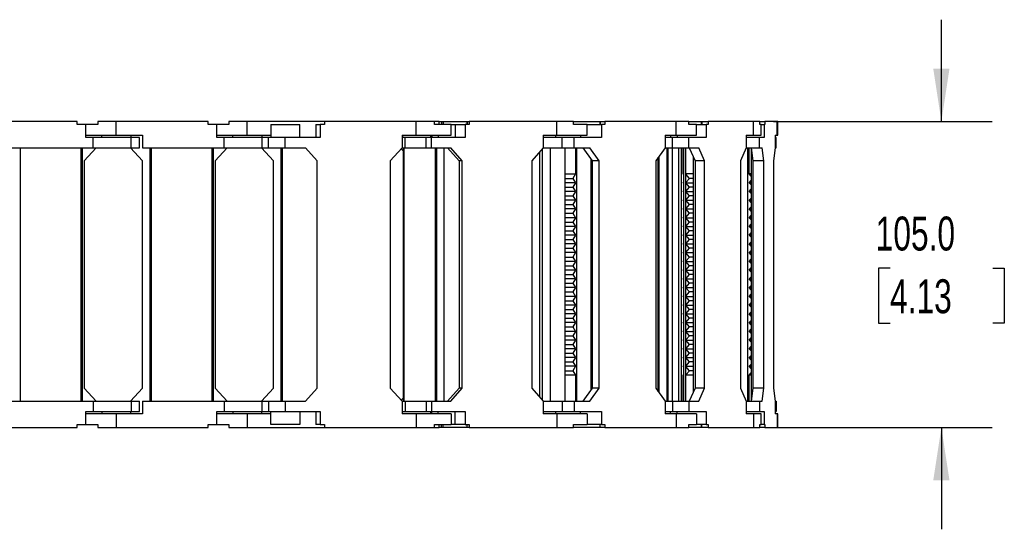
# Model space of a CAD drawing. Header units: millimetres. Extents: x 0 to 1537, y 0 to 1187.
# Tile 4 of 14: x 653 to 991, y 672 to 847. Entities that reach past the tile are written whole.
import ezdxf

# ---------------------------------------------------------------- set-up
doc = ezdxf.new("R2010")
doc.units = ezdxf.units.MM
doc.header["$LTSCALE"] = 5.5
doc.layers.add('DIMENSIONS', color=140, linetype='Continuous', lineweight=25)
doc.styles.add('SLDTEXTSTYLE0', font='TXT', dxfattribs={"width": 0.7})
doc.dimstyles.new('SLDDIMSTYLE1', dxfattribs={"dimtxt": 11.869043, "dimasz": 18.161, "dimexe": 0, "dimexo": 0.0625, "dimgap": 2.967261, "dimtad": 0, "dimtih": 1, "dimtoh": 1, "dimdec": 1, "dimrnd": 1e-09, "dimzin": 4, "dimdsep": 46, "dimtxsty": 'SLDTEXTSTYLE0', "dimsah": 1, "dimcen": 0.09, "dimadec": 0, "dimazin": 1, "dimtfac": 1, "dimtdec": 1, "dimtmove": 0, "dimatfit": 0, "dimfxl": 0, "dimfrac": 2, "dimtolj": 1, "dimtzin": 12, "dimarcsym": 0})

# ---------------------------------------------------------------- blocks, each defined once
blk = doc.blocks.new('_D_4')
at = {"layer": 'DIMENSIONS'}
for p, q in [((969.58, 811.69), (969.58, 846.62)), ((911.96, 811.69), (987.04, 811.69)), ((951.94, 761.41), (947.96, 761.41)), ((947.96, 761.41), (947.96, 742.54)), ((987.21, 761.41), (991.2, 761.41)), ((991.2, 761.41), (991.2, 742.54)), ((947.96, 742.54), (951.94, 742.54)), ((991.2, 742.54), (987.21, 742.54)), ((911.96, 706.69), (987.04, 706.69)), ((969.58, 706.69), (969.58, 671.77))]:
    blk.add_line(p, q, dxfattribs=at)
for points in [[(969.58, 811.69), (972.37, 829.85), (966.78, 829.85)], [(969.58, 706.69), (966.78, 688.53), (972.37, 688.53)]]:
    blk.add_solid(points, dxfattribs=at)
at = {"layer": 'DIMENSIONS', "char_height": 11.642, "attachment_point": 1, "style": 'SLDTEXTSTYLE0'}
for s, insert in [('105.0', (947.01, 779.07)), ('4.13', (951.94, 757.55))]:
    blk.add_mtext(s, dxfattribs=dict(at, insert=insert))

msp = doc.modelspace()

# ---------------------------------------------------------------- linework, layer by layer
for p, q in [((672.64, 811.69), (641.14, 811.69)), ((672.64, 810.69), (672.64, 811.69)), ((675.64, 810.69), (672.64, 810.69)), ((675.64, 806.19), (675.64, 810.69)), ((679.84, 810.69), (675.64, 810.69)), ((675.64, 806.19), (675.64, 810.69)), ((675.64, 810.69), (675.64, 810.69)), ((679.84, 811.69), (679.84, 810.69)), ((686.14, 811.69), (679.84, 811.69)), ((686.14, 806.99), (686.14, 811.69)), ((717.64, 811.69), (686.14, 811.69)), ((717.64, 810.69), (717.64, 811.69)), ((720.64, 810.69), (717.64, 810.69)), ((720.64, 806.19), (720.64, 810.69)), ((720.64, 806.19), (720.64, 810.69)), ((720.64, 810.69), (720.64, 810.69)), ((724.84, 810.69), (720.64, 810.69)), ((724.84, 811.69), (724.84, 810.69)), ((731.14, 811.69), (724.84, 811.69)), ((731.14, 806.99), (731.14, 811.69)), ((757.68, 811.69), (731.14, 811.69)), ((739.18, 810.69), (739.18, 806.19)), ((739.18, 810.69), (749.18, 810.69)), ((749.18, 806.19), (749.18, 810.69)), ((754.67, 810.69), (754.67, 806.19)), ((754.67, 810.69), (756.18, 810.69)), ((757.68, 810.69), (756.18, 810.69)), ((756.18, 810.69), (756.18, 806.19)), ((757.68, 811.69), (757.68, 810.69)), ((789.18, 811.69), (757.68, 811.69)), ((789.18, 806.99), (789.18, 811.69)), ((795.48, 811.69), (789.18, 811.69)), ((795.48, 810.69), (795.48, 811.69)), ((797.08, 811.69), (795.48, 811.69)), ((801.18, 810.69), (795.48, 810.69)), ((797.08, 810.69), (797.08, 811.69)), ((797.08, 811.69), (797.82, 811.69)), ((797.82, 811.69), (797.82, 810.69)), ((797.82, 811.69), (798.44, 811.69)), ((798.44, 811.69), (798.44, 810.69)), ((798.44, 811.69), (806.61, 811.69)), ((801.18, 806.99), (801.18, 810.69)), ((801.18, 810.69), (802.59, 810.69)), ((802.59, 810.69), (802.59, 806.19)), ((802.59, 810.69), (805.94, 810.69)), ((805.94, 810.69), (805.94, 806.19)), ((807.37, 810.69), (805.94, 810.69)), ((806.61, 811.69), (806.61, 810.69)), ((806.61, 811.69), (806.64, 811.69)), ((806.64, 811.69), (806.64, 810.69)), ((806.64, 811.69), (807.37, 811.69)), ((807.37, 811.69), (807.37, 810.69)), ((837.48, 811.69), (807.37, 811.69)), ((837.48, 806.99), (837.48, 811.69)), ((843.22, 811.69), (837.48, 811.69)), ((843.22, 811.69), (852.27, 811.69)), ((843.22, 810.69), (843.22, 811.69)), ((847.84, 810.69), (843.22, 810.69)), ((847.84, 810.69), (852.78, 810.69)), ((847.84, 806.99), (847.84, 810.69)), ((852.27, 811.69), (852.27, 810.69)), ((852.27, 811.69), (852.38, 811.69)), ((852.38, 811.69), (852.38, 810.69)), ((852.38, 811.69), (853.95, 811.69)), ((852.78, 810.69), (852.78, 806.19)), ((853.95, 810.69), (852.78, 810.69)), ((853.95, 811.69), (853.95, 810.69)), ((878.49, 811.69), (853.95, 811.69)), ((878.49, 806.99), (878.49, 811.69)), ((882.79, 811.69), (878.49, 811.69)), ((882.79, 811.69), (887.05, 811.69)), ((882.79, 810.69), (882.79, 811.69)), ((885.48, 810.69), (882.79, 810.69)), ((885.48, 810.69), (888.74, 810.69)), ((885.48, 806.99), (885.48, 810.69)), ((887.05, 811.69), (887.05, 810.69)), ((887.05, 811.69), (887.3, 811.69)), ((887.3, 811.69), (887.3, 810.69)), ((887.3, 811.69), (889.48, 811.69)), ((888.74, 810.69), (888.74, 806.19)), ((889.48, 810.69), (888.74, 810.69)), ((889.48, 811.69), (889.48, 810.69)), ((904.98, 811.69), (889.48, 811.69)), ((904.98, 806.99), (904.98, 811.69)), ((907.23, 811.69), (904.98, 811.69)), ((907.23, 811.69), (908.93, 811.69)), ((907.23, 810.69), (907.23, 811.69)), ((907.69, 810.69), (907.23, 810.69)), ((907.69, 806.99), (907.69, 810.69)), ((907.69, 810.69), (908.72, 810.69)), ((908.72, 810.69), (908.72, 806.19)), ((908.93, 810.69), (908.72, 810.69)), ((908.93, 811.69), (908.93, 810.69)), ((913.18, 811.69), (908.93, 811.69)), ((913.18, 806.99), (913.18, 811.69)), ((913.37, 811.69), (913.18, 811.69)), ((913.37, 806.99), (913.37, 811.69)), ((675.64, 806.99), (686.14, 806.99)), ((678.14, 806.19), (675.64, 806.19)), ((678.14, 802.69), (678.14, 806.19)), ((691.24, 806.19), (678.14, 806.19)), ((681.14, 806.19), (681.14, 806.99)), ((686.14, 806.99), (695.14, 806.99)), ((691.14, 806.99), (691.14, 806.19)), ((691.24, 802.69), (691.24, 806.19)), ((694.14, 806.19), (691.24, 806.19)), ((694.14, 802.69), (694.14, 806.19)), ((695.14, 806.99), (695.14, 802.69)), ((720.64, 806.99), (731.14, 806.99)), ((723.14, 806.19), (720.64, 806.19)), ((723.14, 802.69), (723.14, 806.19)), ((736.18, 806.19), (723.14, 806.19)), ((726.14, 806.19), (726.14, 806.99)), ((731.14, 806.99), (739.18, 806.99)), ((736.14, 806.99), (736.14, 806.19)), ((736.18, 806.19), (736.18, 802.69)), ((738.43, 806.19), (736.18, 806.19)), ((738.43, 802.69), (738.43, 806.19)), ((744.18, 806.19), (738.43, 806.19)), ((744.18, 802.69), (744.18, 806.19)), ((756.18, 806.19), (744.18, 806.19)), ((784.28, 806.99), (784.28, 802.69)), ((784.28, 806.99), (789.18, 806.99)), ((784.4, 806.99), (784.4, 806.19)), ((785.32, 806.19), (784.4, 806.19)), ((785.32, 802.69), (785.32, 806.19)), ((792.56, 806.19), (785.32, 806.19)), ((789.18, 806.99), (801.18, 806.99)), ((792.56, 802.69), (792.56, 806.19)), ((794.47, 806.19), (792.56, 806.19)), ((794.18, 806.19), (794.18, 806.99)), ((794.21, 806.19), (794.21, 806.99)), ((794.47, 802.69), (794.47, 806.19)), ((805.94, 806.19), (794.47, 806.19)), ((794.51, 806.99), (794.51, 806.19)), ((796.7, 806.99), (796.7, 806.19)), ((832.8, 806.99), (832.8, 802.69)), ((832.8, 806.99), (837.48, 806.99)), ((839.35, 806.19), (832.8, 806.19)), ((837.14, 806.19), (837.14, 806.99)), ((837.48, 806.99), (847.84, 806.99)), ((839.35, 802.69), (839.35, 806.19)), ((843.43, 806.19), (839.35, 806.19)), ((843.43, 802.69), (843.43, 806.19)), ((852.78, 806.19), (843.43, 806.19)), ((845.63, 806.99), (845.63, 806.19)), ((874.67, 806.99), (874.67, 802.69)), ((874.67, 806.99), (878.49, 806.99)), ((877.18, 806.19), (874.67, 806.19)), ((876.55, 806.99), (876.55, 806.19)), ((877.18, 802.69), (877.18, 806.19)), ((882.84, 806.19), (877.18, 806.19)), ((878.49, 806.99), (885.48, 806.99)), ((878.82, 806.99), (878.82, 806.19)), ((882.84, 802.69), (882.84, 806.19)), ((888.74, 806.19), (882.84, 806.19)), ((902.56, 806.99), (902.56, 802.69)), ((902.56, 806.99), (904.98, 806.99)), ((907.1, 806.19), (902.56, 806.19)), ((904.98, 806.99), (907.69, 806.99)), ((907.1, 802.69), (907.1, 806.19)), ((908.72, 806.19), (907.1, 806.19)), ((912.52, 806.99), (912.52, 802.69)), ((912.52, 806.99), (913.18, 806.99)), ((912.78, 806.19), (912.52, 806.19)), ((912.78, 802.69), (912.78, 806.19)), ((913.18, 806.99), (913.37, 806.99)), ((650.14, 802.69), (678.14, 802.69)), ((653.24, 715.69), (653.24, 802.69)), ((674.04, 715.69), (674.04, 802.69)), ((674.54, 715.69), (674.54, 802.69)), ((679.24, 802.69), (675.14, 798.19)), ((678.14, 802.69), (691.24, 802.69)), ((695.14, 798.19), (691.04, 802.69)), ((691.24, 802.69), (694.14, 802.69)), ((695.14, 802.69), (723.14, 802.69)), ((697.74, 715.69), (697.74, 802.69)), ((698.24, 715.69), (698.24, 802.69)), ((719.04, 715.69), (719.04, 802.69)), ((719.54, 715.69), (719.54, 802.69)), ((724.24, 802.69), (720.14, 798.19)), ((723.14, 802.69), (736.18, 802.69)), ((740.14, 798.19), (736.04, 802.69)), ((736.18, 802.69), (738.43, 802.69)), ((738.43, 802.69), (744.18, 802.69)), ((742.74, 715.69), (742.74, 802.69)), ((743.24, 715.69), (743.24, 802.69)), ((744.18, 802.69), (751.08, 802.69)), ((755.18, 798.19), (751.08, 802.69)), ((784.28, 802.69), (780.18, 798.19)), ((784.63, 801.58), (783.95, 802.34)), ((784.28, 802.69), (785.32, 802.69)), ((784.63, 802.69), (784.63, 715.69)), ((785.04, 715.69), (785.04, 802.69)), ((785.32, 802.69), (792.56, 802.69)), ((792.56, 802.69), (794.47, 802.69)), ((794.47, 802.69), (801.06, 802.69)), ((795.74, 802.69), (795.74, 715.69)), ((795.76, 715.69), (795.76, 802.69)), ((796.21, 715.69), (796.21, 802.69)), ((798.71, 715.69), (798.71, 802.69)), ((799.95, 802.69), (803.87, 798.19)), ((804.98, 798.19), (801.06, 802.69)), ((832.8, 802.69), (828.88, 798.19)), ((832.53, 715.99), (832.53, 802.39)), ((832.8, 802.69), (839.35, 802.69)), ((835.35, 715.69), (835.35, 802.69)), ((839.35, 802.69), (843.43, 802.69)), ((840.33, 715.69), (840.33, 802.69)), ((843.43, 802.69), (848.8, 802.69)), ((843.91, 802.69), (843.91, 793.69)), ((844.23, 802.69), (844.23, 715.69)), ((846.42, 802.69), (849.62, 798.19)), ((852, 798.19), (848.8, 802.69)), ((874.67, 802.69), (871.48, 798.19)), ((874.67, 802.69), (877.18, 802.69)), ((875.24, 802.69), (875.24, 715.69)), ((875.67, 715.69), (875.67, 802.69)), ((877.16, 715.69), (877.16, 802.69)), ((877.18, 802.69), (882.84, 802.69)), ((879.41, 715.69), (879.41, 802.69)), ((880.28, 715.69), (880.28, 802.69)), ((880.45, 802.69), (880.45, 793.69)), ((880.95, 802.69), (880.95, 715.69)), ((881.81, 715.69), (881.81, 802.69)), ((881.83, 715.69), (881.83, 802.69)), ((882.84, 802.69), (886.23, 802.69)), ((882.92, 802.69), (884.94, 798.19)), ((888.25, 798.19), (886.23, 802.69)), ((902.56, 802.69), (900.55, 798.19)), ((902.56, 802.69), (907.1, 802.69)), ((903.07, 715.69), (903.07, 802.69)), ((903.55, 793.69), (903.55, 802.69)), ((904.27, 802.69), (904.82, 798.19)), ((904.27, 802.67), (904.27, 715.72)), ((907.1, 802.69), (908.03, 802.69)), ((908.59, 798.19), (908.03, 802.69)), ((912.52, 802.69), (911.96, 798.19)), ((912.52, 802.69), (912.78, 802.69)), ((831.48, 801.19), (831.48, 717.2)), ((831.59, 717.07), (831.59, 801.31)), ((849.21, 719.63), (849.21, 798.76)), ((872.34, 718.98), (872.34, 799.41)), ((872.6, 718.61), (872.6, 799.77)), ((884.32, 799.57), (884.32, 718.82)), ((675.14, 798.19), (675.14, 720.19)), ((695.14, 720.19), (695.14, 798.19)), ((720.14, 798.19), (720.14, 720.19)), ((740.14, 720.19), (740.14, 798.19)), ((755.18, 720.19), (755.18, 798.19)), ((780.18, 798.19), (780.18, 720.19)), ((804.98, 798.19), (803.87, 798.19)), ((803.87, 798.19), (803.87, 720.19)), ((804.98, 720.19), (804.98, 798.19)), ((828.88, 798.19), (828.88, 720.19)), ((852, 798.19), (849.62, 798.19)), ((849.62, 798.19), (849.62, 720.19)), ((852, 720.19), (852, 798.19)), ((871.48, 798.19), (871.48, 720.19)), ((888.25, 798.19), (884.94, 798.19)), ((884.94, 798.19), (884.94, 720.19)), ((888.25, 720.19), (888.25, 798.19)), ((900.55, 798.19), (900.55, 720.19)), ((908.59, 798.19), (904.82, 798.19)), ((904.82, 798.19), (904.82, 720.19)), ((908.59, 720.19), (908.59, 798.19)), ((911.96, 798.19), (911.96, 720.19)), ((840.33, 793.69), (843.91, 793.69)), ((840.33, 792.19), (842.97, 792.19)), ((843.91, 793.69), (842.97, 792.19)), ((842.97, 792.19), (843.91, 790.69)), ((880.28, 793.69), (880.45, 793.69)), ((880.45, 793.69), (880.28, 793.51)), ((884.32, 793.69), (881.83, 793.69)), ((883.03, 792.19), (881.83, 793.67)), ((881.83, 790.72), (883.03, 792.19)), ((884.32, 792.19), (883.03, 792.19)), ((904.27, 793.69), (903.55, 793.69)), ((904.27, 792.95), (903.55, 793.69)), ((843.91, 790.69), (840.33, 790.69)), ((840.33, 789.19), (842.97, 789.19)), ((843.91, 790.69), (842.97, 789.19)), ((842.97, 789.19), (843.91, 787.69)), ((880.28, 790.87), (880.45, 790.69)), ((880.45, 790.69), (880.28, 790.69)), ((880.45, 790.69), (880.28, 790.51)), ((881.83, 790.69), (884.32, 790.69)), ((883.03, 789.19), (881.83, 790.67)), ((881.83, 787.72), (883.03, 789.19)), ((884.32, 789.19), (883.03, 789.19)), ((903.55, 790.69), (904.27, 791.44)), ((903.55, 790.69), (904.27, 790.69)), ((904.27, 789.95), (903.55, 790.69)), ((903.55, 787.69), (904.27, 788.44)), ((843.91, 787.69), (840.33, 787.69)), ((840.33, 786.19), (842.97, 786.19)), ((843.91, 787.69), (842.97, 786.19)), ((842.97, 786.19), (843.91, 784.69)), ((880.28, 787.87), (880.45, 787.69)), ((880.45, 787.69), (880.28, 787.69)), ((880.45, 787.69), (880.28, 787.51)), ((880.28, 784.87), (880.45, 784.69)), ((881.83, 787.69), (884.32, 787.69)), ((883.03, 786.19), (881.83, 787.67)), ((881.83, 784.72), (883.03, 786.19)), ((884.32, 786.19), (883.03, 786.19)), ((903.55, 787.69), (904.27, 787.69)), ((904.27, 786.95), (903.55, 787.69)), ((903.55, 784.69), (904.27, 785.44)), ((843.91, 784.69), (840.33, 784.69)), ((840.33, 783.19), (842.97, 783.19)), ((843.91, 781.69), (840.33, 781.69)), ((843.91, 784.69), (842.97, 783.19)), ((842.97, 783.19), (843.91, 781.69)), ((843.91, 781.69), (842.97, 780.19)), ((880.45, 784.69), (880.28, 784.69)), ((880.45, 784.69), (880.28, 784.51)), ((880.28, 781.87), (880.45, 781.69)), ((880.45, 781.69), (880.28, 781.69)), ((880.45, 781.69), (880.28, 781.51)), ((881.83, 784.69), (884.32, 784.69)), ((883.03, 783.19), (881.83, 784.67)), ((881.83, 781.72), (883.03, 783.19)), ((881.83, 781.69), (884.32, 781.69)), ((883.03, 780.19), (881.83, 781.67)), ((884.32, 783.19), (883.03, 783.19)), ((903.55, 784.69), (904.27, 784.69)), ((904.27, 783.95), (903.55, 784.69)), ((903.55, 781.69), (904.27, 782.44)), ((903.55, 781.69), (904.27, 781.69)), ((904.27, 780.95), (903.55, 781.69)), ((840.33, 780.19), (842.97, 780.19)), ((843.91, 778.69), (840.33, 778.69)), ((842.97, 780.19), (843.91, 778.69)), ((843.91, 778.69), (842.97, 777.19)), ((880.28, 778.87), (880.45, 778.69)), ((880.45, 778.69), (880.28, 778.69)), ((880.45, 778.69), (880.28, 778.51)), ((881.83, 778.72), (883.03, 780.19)), ((881.83, 778.69), (884.32, 778.69)), ((883.03, 777.19), (881.83, 778.67)), ((884.32, 780.19), (883.03, 780.19)), ((903.55, 778.69), (904.27, 779.44)), ((903.55, 778.69), (904.27, 778.69)), ((904.27, 777.95), (903.55, 778.69)), ((840.33, 777.19), (842.97, 777.19)), ((843.91, 775.69), (840.33, 775.69)), ((842.97, 777.19), (843.91, 775.69)), ((843.91, 775.69), (842.97, 774.19)), ((880.28, 775.87), (880.45, 775.69)), ((880.45, 775.69), (880.28, 775.69)), ((880.45, 775.69), (880.28, 775.51)), ((881.83, 775.72), (883.03, 777.19)), ((881.83, 775.69), (884.32, 775.69)), ((883.03, 774.19), (881.83, 775.67)), ((884.32, 777.19), (883.03, 777.19)), ((903.55, 775.69), (904.27, 776.44)), ((903.55, 775.69), (904.27, 775.69)), ((904.27, 774.95), (903.55, 775.69)), ((840.33, 774.19), (842.97, 774.19)), ((843.91, 772.69), (840.33, 772.69)), ((842.97, 774.19), (843.91, 772.69)), ((843.91, 772.69), (842.97, 771.19)), ((880.28, 772.87), (880.45, 772.69)), ((880.45, 772.69), (880.28, 772.69)), ((880.45, 772.69), (880.28, 772.51)), ((881.83, 772.72), (883.03, 774.19)), ((881.83, 772.69), (884.32, 772.69)), ((883.03, 771.19), (881.83, 772.67)), ((884.32, 774.19), (883.03, 774.19)), ((903.55, 772.69), (904.27, 773.44)), ((903.55, 772.69), (904.27, 772.69)), ((904.27, 771.95), (903.55, 772.69)), ((840.33, 771.19), (842.97, 771.19)), ((843.91, 769.69), (840.33, 769.69)), ((840.33, 768.19), (842.97, 768.19)), ((842.97, 771.19), (843.91, 769.69)), ((843.91, 769.69), (842.97, 768.19)), ((842.97, 768.19), (843.91, 766.69)), ((880.28, 769.87), (880.45, 769.69)), ((880.45, 769.69), (880.28, 769.69)), ((880.45, 769.69), (880.28, 769.51)), ((881.83, 769.72), (883.03, 771.19)), ((881.83, 769.69), (884.32, 769.69)), ((883.03, 768.19), (881.83, 769.67)), ((881.83, 766.72), (883.03, 768.19)), ((884.32, 771.19), (883.03, 771.19)), ((884.32, 768.19), (883.03, 768.19)), ((903.55, 769.69), (904.27, 770.44)), ((903.55, 769.69), (904.27, 769.69)), ((904.27, 768.95), (903.55, 769.69)), ((843.91, 766.69), (840.33, 766.69)), ((840.33, 765.19), (842.97, 765.19)), ((843.91, 766.69), (842.97, 765.19)), ((842.97, 765.19), (843.91, 763.69)), ((880.28, 766.87), (880.45, 766.69)), ((880.45, 766.69), (880.28, 766.69)), ((880.45, 766.69), (880.28, 766.51)), ((881.83, 766.69), (884.32, 766.69)), ((883.03, 765.19), (881.83, 766.67)), ((881.83, 763.72), (883.03, 765.19)), ((884.32, 765.19), (883.03, 765.19)), ((903.55, 766.69), (904.27, 767.44)), ((903.55, 766.69), (904.27, 766.69)), ((904.27, 765.95), (903.55, 766.69)), ((843.91, 763.69), (840.33, 763.69)), ((840.33, 762.19), (842.97, 762.19)), ((843.91, 763.69), (842.97, 762.19)), ((842.97, 762.19), (843.91, 760.69)), ((880.28, 763.87), (880.45, 763.69)), ((880.45, 763.69), (880.28, 763.69)), ((880.45, 763.69), (880.28, 763.51)), ((881.83, 763.69), (884.32, 763.69)), ((883.03, 762.19), (881.83, 763.67)), ((881.83, 760.72), (883.03, 762.19)), ((884.32, 762.19), (883.03, 762.19)), ((903.55, 763.69), (904.27, 764.44)), ((903.55, 763.69), (904.27, 763.69)), ((904.27, 762.95), (903.55, 763.69)), ((903.55, 760.69), (904.27, 761.44)), ((843.91, 760.69), (840.33, 760.69)), ((840.33, 759.19), (842.97, 759.19)), ((843.91, 760.69), (842.97, 759.19)), ((842.97, 759.19), (843.91, 757.69)), ((880.28, 760.87), (880.45, 760.69)), ((880.45, 760.69), (880.28, 760.69)), ((880.45, 760.69), (880.28, 760.51)), ((880.28, 757.87), (880.45, 757.69)), ((881.83, 760.69), (884.32, 760.69)), ((883.03, 759.19), (881.83, 760.67)), ((881.83, 757.72), (883.03, 759.19)), ((884.32, 759.19), (883.03, 759.19)), ((903.55, 760.69), (904.27, 760.69)), ((904.27, 759.95), (903.55, 760.69)), ((903.55, 757.69), (904.27, 758.44)), ((843.91, 757.69), (840.33, 757.69)), ((840.33, 756.19), (842.97, 756.19)), ((843.91, 754.69), (840.33, 754.69)), ((843.91, 757.69), (842.97, 756.19)), ((842.97, 756.19), (843.91, 754.69)), ((843.91, 754.69), (842.97, 753.19)), ((880.45, 757.69), (880.28, 757.69)), ((880.45, 757.69), (880.28, 757.51)), ((880.28, 754.87), (880.45, 754.69)), ((880.45, 754.69), (880.28, 754.69)), ((880.45, 754.69), (880.28, 754.51)), ((881.83, 757.69), (884.32, 757.69)), ((883.03, 756.19), (881.83, 757.67)), ((881.83, 754.72), (883.03, 756.19)), ((881.83, 754.69), (884.32, 754.69)), ((883.03, 753.19), (881.83, 754.67)), ((884.32, 756.19), (883.03, 756.19)), ((903.55, 757.69), (904.27, 757.69)), ((904.27, 756.95), (903.55, 757.69)), ((903.55, 754.69), (904.27, 755.44)), ((903.55, 754.69), (904.27, 754.69)), ((904.27, 753.95), (903.55, 754.69)), ((840.33, 753.19), (842.97, 753.19)), ((843.91, 751.69), (840.33, 751.69)), ((842.97, 753.19), (843.91, 751.69)), ((843.91, 751.69), (842.97, 750.19)), ((880.28, 751.87), (880.45, 751.69)), ((880.45, 751.69), (880.28, 751.69)), ((880.45, 751.69), (880.28, 751.51)), ((881.83, 751.72), (883.03, 753.19)), ((881.83, 751.69), (884.32, 751.69)), ((883.03, 750.19), (881.83, 751.67)), ((884.32, 753.19), (883.03, 753.19)), ((903.55, 751.69), (904.27, 752.44)), ((903.55, 751.69), (904.27, 751.69)), ((904.27, 750.95), (903.55, 751.69)), ((840.33, 750.19), (842.97, 750.19)), ((843.91, 748.69), (840.33, 748.69)), ((842.97, 750.19), (843.91, 748.69)), ((843.91, 748.69), (842.97, 747.19)), ((880.28, 748.87), (880.45, 748.69)), ((880.45, 748.69), (880.28, 748.69)), ((880.45, 748.69), (880.28, 748.51)), ((881.83, 748.72), (883.03, 750.19)), ((881.83, 748.69), (884.32, 748.69)), ((883.03, 747.19), (881.83, 748.67)), ((884.32, 750.19), (883.03, 750.19)), ((903.55, 748.69), (904.27, 749.44)), ((903.55, 748.69), (904.27, 748.69)), ((904.27, 747.95), (903.55, 748.69)), ((840.33, 747.19), (842.97, 747.19)), ((843.91, 745.69), (840.33, 745.69)), ((840.33, 744.19), (842.97, 744.19)), ((842.97, 747.19), (843.91, 745.69)), ((843.91, 745.69), (842.97, 744.19)), ((842.97, 744.19), (843.91, 742.69)), ((880.28, 745.87), (880.45, 745.69)), ((880.45, 745.69), (880.28, 745.69)), ((880.45, 745.69), (880.28, 745.51)), ((881.83, 745.72), (883.03, 747.19)), ((881.83, 745.69), (884.32, 745.69)), ((883.03, 744.19), (881.83, 745.67)), ((881.83, 742.72), (883.03, 744.19)), ((884.32, 747.19), (883.03, 747.19)), ((884.32, 744.19), (883.03, 744.19)), ((903.55, 745.69), (904.27, 746.44)), ((903.55, 745.69), (904.27, 745.69)), ((904.27, 744.95), (903.55, 745.69)), ((843.91, 742.69), (840.33, 742.69)), ((840.33, 741.19), (842.97, 741.19)), ((843.91, 742.69), (842.97, 741.19)), ((842.97, 741.19), (843.91, 739.69)), ((880.28, 742.87), (880.45, 742.69)), ((880.45, 742.69), (880.28, 742.69)), ((880.45, 742.69), (880.28, 742.51)), ((881.83, 742.69), (884.32, 742.69)), ((883.03, 741.19), (881.83, 742.67)), ((881.83, 739.72), (883.03, 741.19)), ((884.32, 741.19), (883.03, 741.19)), ((903.55, 742.69), (904.27, 743.44)), ((903.55, 742.69), (904.27, 742.69)), ((904.27, 741.95), (903.55, 742.69)), ((843.91, 739.69), (840.33, 739.69)), ((840.33, 738.19), (842.97, 738.19)), ((843.91, 739.69), (842.97, 738.19)), ((842.97, 738.19), (843.91, 736.69)), ((880.28, 739.87), (880.45, 739.69)), ((880.45, 739.69), (880.28, 739.69)), ((880.45, 739.69), (880.28, 739.51)), ((881.83, 739.69), (884.32, 739.69)), ((883.03, 738.19), (881.83, 739.67)), ((881.83, 736.72), (883.03, 738.19)), ((884.32, 738.19), (883.03, 738.19)), ((903.55, 739.69), (904.27, 740.44)), ((903.55, 739.69), (904.27, 739.69)), ((904.27, 738.95), (903.55, 739.69)), ((903.55, 736.69), (904.27, 737.44)), ((843.91, 736.69), (840.33, 736.69)), ((840.33, 735.19), (842.97, 735.19)), ((843.91, 736.69), (842.97, 735.19)), ((842.97, 735.19), (843.91, 733.69)), ((880.28, 736.87), (880.45, 736.69)), ((880.45, 736.69), (880.28, 736.69)), ((880.45, 736.69), (880.28, 736.51)), ((881.83, 736.69), (884.32, 736.69)), ((883.03, 735.19), (881.83, 736.67)), ((881.83, 733.72), (883.03, 735.19)), ((884.32, 735.19), (883.03, 735.19)), ((903.55, 736.69), (904.27, 736.69)), ((904.27, 735.95), (903.55, 736.69)), ((903.55, 733.69), (904.27, 734.44)), ((843.91, 733.69), (840.33, 733.69)), ((840.33, 732.19), (842.97, 732.19)), ((843.91, 730.69), (840.33, 730.69)), ((843.91, 733.69), (842.97, 732.19)), ((842.97, 732.19), (843.91, 730.69)), ((843.91, 730.69), (842.97, 729.19)), ((880.28, 733.87), (880.45, 733.69)), ((880.45, 733.69), (880.28, 733.69)), ((880.45, 733.69), (880.28, 733.51)), ((880.28, 730.87), (880.45, 730.69)), ((880.45, 730.69), (880.28, 730.69)), ((880.45, 730.69), (880.28, 730.51)), ((881.83, 733.69), (884.32, 733.69)), ((883.03, 732.19), (881.83, 733.67)), ((881.83, 730.72), (883.03, 732.19)), ((881.83, 730.69), (884.32, 730.69)), ((883.03, 729.19), (881.83, 730.67)), ((884.32, 732.19), (883.03, 732.19)), ((903.55, 733.69), (904.27, 733.69)), ((904.27, 732.95), (903.55, 733.69)), ((903.55, 730.69), (904.27, 731.44)), ((903.55, 730.69), (904.27, 730.69)), ((904.27, 729.95), (903.55, 730.69)), ((840.33, 729.19), (842.97, 729.19)), ((843.91, 727.69), (840.33, 727.69)), ((842.97, 729.19), (843.91, 727.69)), ((843.91, 727.69), (842.97, 726.19)), ((880.28, 727.87), (880.45, 727.69)), ((880.45, 727.69), (880.28, 727.69)), ((880.45, 727.69), (880.28, 727.51)), ((881.83, 727.72), (883.03, 729.19)), ((881.83, 727.69), (884.32, 727.69)), ((883.03, 726.19), (881.83, 727.67)), ((884.32, 729.19), (883.03, 729.19)), ((903.55, 727.69), (904.27, 728.44)), ((903.55, 727.69), (904.27, 727.69)), ((904.27, 726.95), (903.55, 727.69)), ((840.33, 726.19), (842.97, 726.19)), ((843.91, 724.69), (840.33, 724.69)), ((842.97, 726.19), (843.91, 724.69)), ((843.91, 724.69), (843.91, 715.69)), ((880.28, 724.87), (880.45, 724.69)), ((880.45, 724.69), (880.28, 724.69)), ((880.45, 724.69), (880.45, 715.69)), ((881.83, 724.72), (883.03, 726.19)), ((884.32, 724.69), (881.83, 724.69)), ((884.32, 726.19), (883.03, 726.19)), ((903.55, 724.69), (904.27, 725.44)), ((904.27, 724.69), (903.55, 724.69)), ((903.55, 715.69), (903.55, 724.69)), ((675.14, 720.19), (679.24, 715.69)), ((691.04, 715.69), (695.14, 720.19)), ((720.14, 720.19), (724.24, 715.69)), ((736.04, 715.69), (740.14, 720.19)), ((751.08, 715.69), (755.18, 720.19)), ((780.18, 720.19), (784.28, 715.69)), ((803.87, 720.19), (799.95, 715.69)), ((801.06, 715.69), (804.98, 720.19)), ((804.98, 720.19), (803.87, 720.19)), ((828.88, 720.19), (832.8, 715.69)), ((849.62, 720.19), (846.42, 715.69)), ((848.8, 715.69), (852, 720.19)), ((852, 720.19), (849.62, 720.19)), ((871.48, 720.19), (874.67, 715.69)), ((884.94, 720.19), (882.92, 715.69)), ((888.25, 720.19), (884.94, 720.19)), ((886.23, 715.69), (888.25, 720.19)), ((900.55, 720.19), (902.56, 715.69)), ((904.82, 720.19), (904.27, 715.69)), ((908.59, 720.19), (904.82, 720.19)), ((908.03, 715.69), (908.59, 720.19)), ((911.96, 720.19), (912.52, 715.69)), ((650.14, 715.69), (678.14, 715.69)), ((678.14, 715.69), (678.14, 712.19)), ((678.14, 715.69), (691.24, 715.69)), ((691.24, 715.69), (691.24, 712.19)), ((691.24, 715.69), (694.14, 715.69)), ((694.14, 712.19), (694.14, 715.69)), ((695.14, 715.69), (695.14, 711.39)), ((695.14, 715.69), (723.14, 715.69)), ((723.14, 715.69), (723.14, 712.19)), ((723.14, 715.69), (736.18, 715.69)), ((736.18, 715.69), (736.18, 712.19)), ((736.18, 715.69), (738.43, 715.69)), ((738.43, 715.69), (738.43, 712.19)), ((738.43, 715.69), (744.18, 715.69)), ((744.18, 715.69), (744.18, 712.19)), ((744.18, 715.69), (751.08, 715.69)), ((783.95, 716.05), (784.63, 716.8)), ((784.28, 715.69), (784.28, 711.39)), ((784.28, 715.69), (785.32, 715.69)), ((785.32, 715.69), (785.32, 712.19)), ((785.32, 715.69), (792.56, 715.69)), ((792.56, 715.69), (792.56, 712.19)), ((792.56, 715.69), (794.47, 715.69)), ((794.47, 715.69), (794.47, 712.19)), ((794.47, 715.69), (801.06, 715.69)), ((832.8, 715.69), (839.35, 715.69)), ((832.8, 715.69), (832.8, 711.39)), ((839.35, 715.69), (839.35, 712.19)), ((839.35, 715.69), (843.43, 715.69)), ((843.43, 715.69), (843.43, 712.19)), ((843.43, 715.69), (848.8, 715.69)), ((874.67, 715.69), (877.18, 715.69)), ((874.67, 715.69), (874.67, 711.39)), ((877.18, 715.69), (877.18, 712.19)), ((877.18, 715.69), (882.84, 715.69)), ((882.84, 715.69), (882.84, 712.19)), ((882.84, 715.69), (886.23, 715.69)), ((902.56, 715.69), (907.1, 715.69)), ((902.56, 715.69), (902.56, 711.39)), ((907.1, 715.69), (907.1, 712.19)), ((907.1, 715.69), (908.03, 715.69)), ((912.52, 715.69), (912.78, 715.69)), ((912.52, 715.69), (912.52, 711.39)), ((912.78, 715.69), (912.78, 712.19)), ((675.64, 707.69), (675.64, 712.19)), ((675.64, 712.19), (678.14, 712.19)), ((675.64, 707.69), (675.64, 712.19)), ((686.14, 711.39), (675.64, 711.39)), ((678.14, 712.19), (691.24, 712.19)), ((681.14, 712.19), (681.14, 711.39)), ((686.14, 711.39), (686.14, 706.69)), ((695.14, 711.39), (686.14, 711.39)), ((691.14, 711.39), (691.14, 712.19)), ((691.24, 712.19), (694.14, 712.19)), ((720.64, 707.69), (720.64, 712.19)), ((720.64, 712.19), (723.14, 712.19)), ((720.64, 707.69), (720.64, 712.19)), ((731.14, 711.39), (720.64, 711.39)), ((723.14, 712.19), (736.18, 712.19)), ((726.14, 712.19), (726.14, 711.39)), ((731.14, 711.39), (731.14, 706.69)), ((739.18, 711.39), (731.14, 711.39)), ((736.14, 711.39), (736.14, 712.19)), ((736.18, 712.19), (738.43, 712.19)), ((738.43, 712.19), (744.18, 712.19)), ((739.18, 707.69), (739.18, 712.19)), ((744.18, 712.19), (756.18, 712.19)), ((749.18, 712.19), (749.18, 707.69)), ((754.67, 712.19), (754.67, 707.69)), ((756.18, 712.19), (756.18, 707.69)), ((784.18, 712.19), (785.32, 712.19)), ((789.18, 711.39), (784.28, 711.39)), ((784.4, 711.39), (784.4, 712.19)), ((785.32, 712.19), (792.56, 712.19)), ((789.18, 711.39), (789.18, 706.69)), ((801.18, 711.39), (789.18, 711.39)), ((792.56, 712.19), (794.47, 712.19)), ((794.18, 711.39), (794.18, 712.19)), ((794.21, 711.39), (794.21, 712.19)), ((794.47, 712.19), (805.94, 712.19)), ((794.51, 711.39), (794.51, 712.19)), ((796.7, 711.39), (796.7, 712.19)), ((801.18, 711.39), (801.18, 707.69)), ((802.59, 707.69), (802.59, 712.19)), ((805.94, 712.19), (805.94, 707.69)), ((832.8, 712.19), (839.35, 712.19)), ((837.48, 711.39), (832.8, 711.39)), ((837.14, 711.39), (837.14, 712.19)), ((837.48, 711.39), (837.48, 706.69)), ((847.84, 711.39), (837.48, 711.39)), ((839.35, 712.19), (843.43, 712.19)), ((843.43, 712.19), (852.78, 712.19)), ((845.63, 711.39), (845.63, 712.19)), ((847.84, 711.39), (847.84, 707.69)), ((852.78, 712.19), (852.78, 707.69)), ((874.67, 712.19), (877.18, 712.19)), ((878.49, 711.39), (874.67, 711.39)), ((876.55, 711.39), (876.55, 712.19)), ((877.18, 712.19), (882.84, 712.19)), ((878.49, 711.39), (878.49, 706.69)), ((885.48, 711.39), (878.49, 711.39)), ((878.82, 711.39), (878.82, 712.19)), ((882.84, 712.19), (888.74, 712.19)), ((885.48, 711.39), (885.48, 707.69)), ((888.74, 712.19), (888.74, 707.69)), ((902.56, 712.19), (907.1, 712.19)), ((904.98, 711.39), (902.56, 711.39)), ((904.98, 711.39), (904.98, 706.69)), ((907.69, 711.39), (904.98, 711.39)), ((907.1, 712.19), (908.72, 712.19)), ((907.69, 707.69), (907.69, 711.39)), ((908.72, 712.19), (908.72, 707.69)), ((912.52, 712.19), (912.78, 712.19)), ((913.18, 711.39), (912.52, 711.39)), ((913.18, 711.39), (913.18, 706.69)), ((913.37, 711.39), (913.18, 711.39)), ((913.37, 706.69), (913.37, 711.39)), ((672.64, 707.69), (675.64, 707.69)), ((672.64, 706.69), (672.64, 707.69)), ((675.64, 707.69), (679.84, 707.69)), ((675.64, 707.69), (675.64, 707.69)), ((679.84, 707.69), (679.84, 706.69)), ((717.64, 707.69), (720.64, 707.69)), ((717.64, 706.69), (717.64, 707.69)), ((720.64, 707.69), (720.64, 707.69)), ((720.64, 707.69), (724.84, 707.69)), ((724.84, 707.69), (724.84, 706.69)), ((749.18, 707.69), (739.18, 707.69)), ((756.18, 707.69), (754.67, 707.69)), ((756.18, 707.69), (757.68, 707.69)), ((757.68, 707.69), (757.68, 706.69)), ((795.48, 707.69), (801.18, 707.69)), ((795.48, 706.69), (795.48, 707.69)), ((797.08, 706.69), (797.08, 707.69)), ((797.82, 706.69), (797.82, 707.69)), ((798.44, 706.69), (798.44, 707.69)), ((802.59, 707.69), (801.18, 707.69)), ((805.94, 707.69), (802.59, 707.69)), ((805.94, 707.69), (807.37, 707.69)), ((806.61, 707.69), (806.61, 706.69)), ((806.64, 706.69), (806.64, 707.69)), ((807.37, 707.69), (807.37, 706.69)), ((843.22, 706.69), (843.22, 707.69)), ((843.22, 707.69), (847.84, 707.69)), ((852.78, 707.69), (847.84, 707.69)), ((852.27, 707.69), (852.27, 706.69)), ((852.38, 706.69), (852.38, 707.69)), ((852.78, 707.69), (853.95, 707.69)), ((853.95, 707.69), (853.95, 706.69)), ((882.79, 706.69), (882.79, 707.69)), ((882.79, 707.69), (885.48, 707.69)), ((888.74, 707.69), (885.48, 707.69)), ((887.05, 707.69), (887.05, 706.69)), ((887.3, 706.69), (887.3, 707.69)), ((888.74, 707.69), (889.48, 707.69)), ((889.48, 707.69), (889.48, 706.69)), ((907.23, 706.69), (907.23, 707.69)), ((907.23, 707.69), (907.69, 707.69)), ((908.72, 707.69), (907.69, 707.69)), ((908.72, 707.69), (908.93, 707.69)), ((908.93, 707.69), (908.93, 706.69)), ((641.14, 706.69), (672.64, 706.69)), ((679.84, 706.69), (686.14, 706.69)), ((686.14, 706.69), (717.64, 706.69)), ((724.84, 706.69), (731.14, 706.69)), ((731.14, 706.69), (757.68, 706.69)), ((757.68, 706.69), (789.18, 706.69)), ((789.18, 706.69), (795.48, 706.69)), ((795.48, 706.69), (797.08, 706.69)), ((797.82, 706.69), (797.08, 706.69)), ((798.44, 706.69), (797.82, 706.69)), ((806.61, 706.69), (798.44, 706.69)), ((806.64, 706.69), (806.61, 706.69)), ((807.37, 706.69), (806.64, 706.69)), ((807.37, 706.69), (837.48, 706.69)), ((837.48, 706.69), (843.22, 706.69)), ((852.27, 706.69), (843.22, 706.69)), ((852.38, 706.69), (852.27, 706.69)), ((853.95, 706.69), (852.38, 706.69)), ((853.95, 706.69), (878.49, 706.69)), ((878.49, 706.69), (882.79, 706.69)), ((887.05, 706.69), (882.79, 706.69)), ((887.3, 706.69), (887.05, 706.69)), ((889.48, 706.69), (887.3, 706.69)), ((889.48, 706.69), (904.98, 706.69)), ((904.98, 706.69), (907.23, 706.69)), ((908.93, 706.69), (907.23, 706.69)), ((908.93, 706.69), (913.18, 706.69)), ((913.18, 706.69), (913.37, 706.69))]:
    msp.add_line(p, q)

# ---------------------------------------------------------------- dimensions: what is measured, and where the dimension line sits
at = {"layer": 'DIMENSIONS'}
dim = msp.add_linear_dim(base=(969.58, 706.69), p1=(904.98, 811.69), p2=(904.98, 706.69), angle=90, dimstyle='SLDDIMSTYLE1', dxfattribs=at)
dim.commit()
dim.dimension.update_dxf_attribs({"geometry": '_D_4', "text_midpoint": (969.58, 761.41), "dimtype": 160})

doc.saveas('drawing.dxf')
